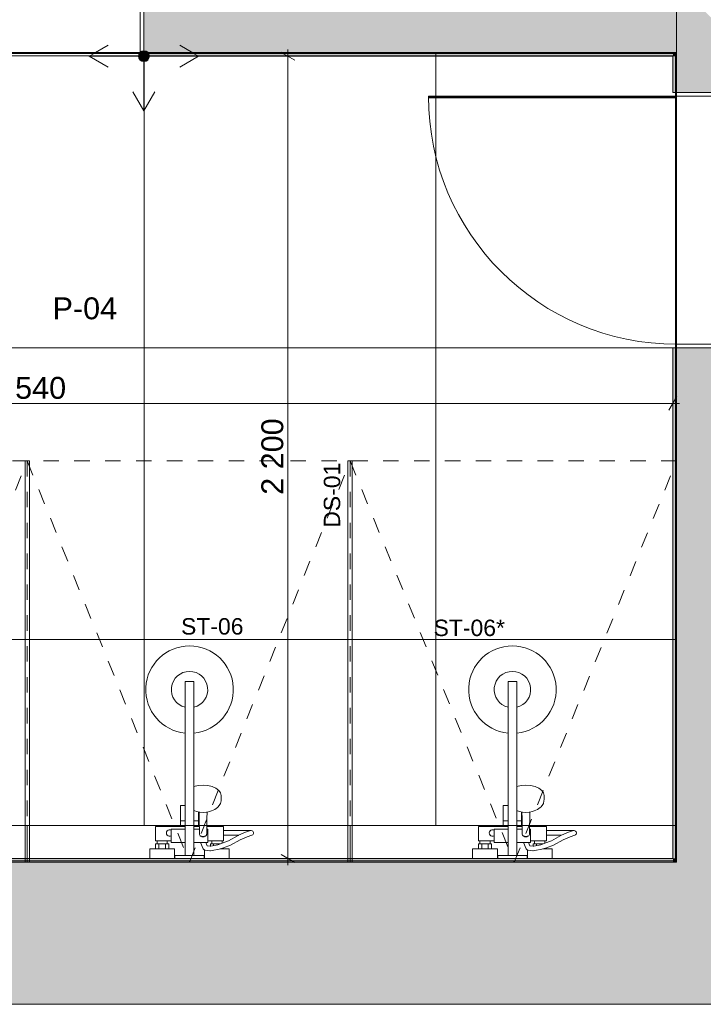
# Model space of a CAD drawing. Header units: millimetres. Extents: x -30 to 102382, y -31808 to 51594.
# Tile 27 of 172: x 33099 to 34973, y 19690 to 22390. Entities that reach past the tile are written whole.
import ezdxf

# ---------------------------------------------------------------- set-up
doc = ezdxf.new("R2010")
doc.units = ezdxf.units.MM
doc.header["$MEASUREMENT"] = 0
for name, pattern in [('Dashed Small', [84.666667, 42.333333, -42.333333]), ('tl_xref_DASH_2.5-1.25', [3750, 2500, -1250]), ('Wipeout_Contour', [1000, 0, -1000])]:
    doc.linetypes.add(name, pattern=pattern)
for name, color, linetype in [('04 Välissein kandev proj.AR', 7, 'Continuous'), ('05 Sisesein proj.AR', 7, 'Continuous'), ('06 Põrand proj.AR', 7, 'Continuous'), ('10 Põrandakalded 2d.AR', 7, 'Continuous'), ('41 SAN mõõdud ja kõrgused.SA', 7, 'Continuous'), ('42 SAN Tähis_ sanseadmed ja aksessuaarid.SA', 7, 'Continuous'), ('43 Sanitaartehnika.SA', 7, 'Continuous'), ('43 Sanitaartehnika_ aksessuaarid.SA', 7, 'Continuous'), ('47 Siseviimistlus_ põrand.SA', 7, 'Continuous'), ('47 Siseviimistlus_ sein.SA', 7, 'Continuous'), ('65 SA-VK põrandatrapid.SA', 7, 'Continuous')]:
    doc.layers.add(name, color=color, linetype=linetype)
doc.styles.add('GENERATED_STYLE_3', font='arial.ttf')
doc.dimstyles.new('GENERATED_STYLE__1', dxfattribs={"dimtxt": 60, "dimasz": 28.5, "dimexe": 0.18, "dimexo": 0.0625, "dimgap": 0, "dimtad": 1, "dimtih": 1, "dimtoh": 1, "dimdec": 0, "dimzin": 0, "dimdsep": 46, "dimtxsty": 'GENERATED_STYLE_3', "dimblk": 'ARROWHEAD_2', "dimblk1": 'ARROWHEAD_2', "dimblk2": 'ARROWHEAD_2', "dimcen": 0.09, "dimse1": 1, "dimse2": 1, "dimclrd": 252, "dimclre": 252, "dimclrt": 252, "dimadec": 1, "dimazin": 0, "dimtfac": 1, "dimtdec": 4, "dimtmove": 0, "dimatfit": 3, "dimfxl": 0, "dimtolj": 1, "dimtzin": 0, "dimarcsym": 0})
doc.dimstyles.new('GENERATED_STYLE__3', dxfattribs={"dimtxt": 60, "dimasz": 28.5, "dimexe": 0.18, "dimexo": 0.0625, "dimgap": 0, "dimtad": 1, "dimdec": 0, "dimzin": 0, "dimdsep": 46, "dimtxsty": 'GENERATED_STYLE_3', "dimblk": 'ARROWHEAD_2', "dimblk1": 'ARROWHEAD_2', "dimblk2": 'ARROWHEAD_2', "dimcen": 0.09, "dimse1": 1, "dimse2": 1, "dimclrd": 252, "dimclre": 252, "dimclrt": 252, "dimadec": 1, "dimazin": 0, "dimtfac": 1, "dimtdec": 4, "dimtmove": 0, "dimatfit": 3, "dimfxl": 0, "dimtolj": 1, "dimtzin": 0, "dimarcsym": 0})

# ---------------------------------------------------------------- blocks, each defined once
blk = doc.blocks.new('Shower Kit 26[82]_2', base_point=(33565, 20090))
at = {"layer": '43 Sanitaartehnika.SA', "color": 7, "linetype": 'Continuous', "lineweight": 20}
for p, q in [((33553, 20433.6), (33553, 20575)), ((33553, 20575), (33577, 20575)), ((33577, 20433.6), (33577, 20575)), ((33577, 20287), (33577, 20134)), ((33553, 20134), (33553, 20235)), ((33577.1, 20232.4), (33577, 20232.3)), ((33579.2, 20220.2), (33577, 20221.2)), ((33577, 20218.3), (33577.1, 20218.3)), ((33584.4, 20218.8), (33579.2, 20220.2)), ((33592.9, 20216.8), (33584.4, 20218.8)), ((33590, 20178), (33590, 20217.5)), ((33591, 20217.3), (33591.5, 20199.1)), ((33591.5, 20199.1), (33592, 20156.8)), ((33602, 20216.1), (33592.9, 20216.8)), ((33611.1, 20216.8), (33602, 20216.1)), ((33613, 20217.3), (33611.1, 20216.8)), ((33515, 20138), (33515, 20170)), ((33515, 20170), (33553, 20170)), ((33540, 20193), (33553, 20193)), ((33540, 20178), (33553, 20178)), ((33590, 20193), (33577, 20193)), ((33591.7, 20178), (33577, 20178)), ((33591.8, 20170), (33577, 20170)), ((33612.3, 20178), (33612, 20156.8)), ((33615, 20170), (33612.2, 20170)), ((33615, 20170), (33615, 20138)), ((33592, 20156.8), (33592.2, 20155.2)), ((33592.2, 20155.2), (33592.9, 20153.7)), ((33592.9, 20153.7), (33594.1, 20152.3)), ((33594.1, 20152.3), (33595.5, 20151.3)), ((33595.5, 20151.3), (33597, 20150.8)), ((33597, 20150.8), (33597, 20150.8)), ((33599.4, 20149.6), (33597, 20150.8)), ((33597, 20150.8), (33597.2, 20150.7)), ((33597.2, 20150.7), (33599, 20150.5)), ((33599, 20150.5), (33605, 20150.5)), ((33602, 20149.2), (33599.4, 20149.6)), ((33604.6, 20149.6), (33602, 20149.2)), ((33607, 20150.8), (33604.6, 20149.6)), ((33605, 20150.5), (33606.8, 20150.7)), ((33606.8, 20150.7), (33607, 20150.8)), ((33607, 20150.8), (33608.5, 20151.3)), ((33607, 20150.8), (33607, 20150.8)), ((33608.5, 20151.3), (33609.9, 20152.3)), ((33609.9, 20152.3), (33611.1, 20153.7)), ((33611.1, 20153.7), (33611.8, 20155.2)), ((33611.8, 20155.2), (33612, 20156.8)), ((33615, 20148.5), (33615, 20145.1)), ((33615, 20145.1), (33615, 20142)), ((33658, 20153.5), (33658, 20166.5)), ((33718.4, 20161.8), (33699.4, 20153.5)), ((33732, 20166.2), (33718.4, 20161.8)), ((33732, 20166.2), (33734, 20166.5)), ((33472, 20116), (33508, 20116)), ((33476, 20138), (33504, 20138)), ((33476, 20130), (33504, 20130)), ((33481, 20116), (33481, 20130)), ((33499, 20116), (33499, 20130)), ((33609.5, 20134), (33595.6, 20134)), ((33615, 20142), (33615, 20139.3)), ((33623.4, 20123.9), (33621.8, 20123.6)), ((33642.5, 20127.6), (33623.4, 20123.9)), ((33654, 20138), (33626, 20138)), ((33626, 20130), (33631, 20130)), ((33631, 20130), (33649, 20130)), ((33631, 20125.3), (33631, 20130)), ((33654, 20131.6), (33642.5, 20127.6)), ((33658, 20119.3), (33646, 20115)), ((33647.1, 20115.5), (33647.1, 20115.5)), ((33648.7, 20116), (33658, 20116)), ((33649, 20130), (33649.4, 20130)), ((33649, 20129.9), (33649, 20130)), ((33553, 20098), (33577, 20098)), ((33606.5, 20113), (33606, 20113.2)), ((33607.8, 20112.7), (33606.5, 20113)), ((33620.9, 20110.6), (33607.8, 20112.7)), ((33622.2, 20110.5), (33620.9, 20110.6)), ((33626.7, 20111.4), (33622.2, 20110.5)), ((33646, 20115), (33626.7, 20111.4))]:
    blk.add_line(p, q, dxfattribs=at)
at = {"layer": '43 Sanitaartehnika.SA', "color": 7, "linetype": 'Continuous', "lineweight": 20, "flags": 128}
blk.add_lwpolyline([(33553, 20433.6, -19.949874), (33577, 20433.6), (33577, 20287), (33589.1, 20289.9), (33602, 20290.9), (33614.9, 20289.9), (33627, 20287), (33637.4, 20282.5), (33645.3, 20276.5), (33650.3, 20269.6), (33652, 20262.2), (33652, 20251.6), (33651.5, 20248.4), (33649.8, 20241), (33648.4, 20238.3), (33643.6, 20231.6), (33641.5, 20229.8), (33634.2, 20224.4), (33624.8, 20220.2), (33619.6, 20218.8), (33613, 20217.3), (33612.5, 20199.1), (33612.3, 20178), (33658, 20178), (33658, 20166.5), (33734, 20166.5, -0.853753), (33736, 20153.8), (33723.2, 20149.6), (33704, 20141.3), (33677.3, 20126.1), (33658, 20119.3), (33658, 20116), (33674, 20116), (33674, 20090), (33606, 20090), (33606, 20113.2), (33605.4, 20113.5), (33604.3, 20114.2), (33603.5, 20115.1), (33602.8, 20116.2), (33595.4, 20134), (33577, 20134), (33577, 20098), (33605, 20098), (33605, 20090), (33525, 20090), (33525, 20098), (33553, 20098), (33553, 20134), (33515, 20134), (33515, 20138), (33504, 20138), (33504, 20130), (33508, 20130), (33508, 20116), (33524, 20116), (33524, 20090), (33456, 20090), (33456, 20116), (33472, 20116), (33472, 20130), (33476, 20130), (33476, 20138), (33472, 20138), (33472, 20178), (33540, 20178), (33540, 20235), (33540.6, 20235), (33542.2, 20235), (33544.6, 20235), (33547.9, 20235), (33551.9, 20235), (33553, 20235)], format="xyb", close=True, dxfattribs=at)
for points in [[(33654, 20138), (33654, 20131.6), (33671.9, 20138), (33698, 20152.9), (33699.4, 20153.5), (33658, 20153.5), (33658, 20138)], [(33615, 20134), (33609.5, 20134), (33613.2, 20125), (33621.8, 20123.6), (33622, 20123.6), (33622, 20130), (33626, 20130), (33626, 20138), (33615, 20138)]]:
    blk.add_lwpolyline(points, close=True, dxfattribs=at)
at = {"layer": '43 Sanitaartehnika.SA', "color": 7, "linetype": 'Continuous', "lineweight": 20}
for centre, radius, start, end in [((33565, 20553), 50, 283.8865, 256.1135), ((33510.5, 20160), 9, 60, 300)]:
    blk.add_arc(centre, radius, start, end, dxfattribs=at)
blk = doc.blocks.new('Shower Kit 26[83]_2', base_point=(34450, 20090))
at = {"layer": '43 Sanitaartehnika.SA', "color": 7, "linetype": 'Continuous', "lineweight": 20}
for p, q in [((34438, 20433.6), (34438, 20575)), ((34438, 20575), (34462, 20575)), ((34462, 20433.6), (34462, 20575)), ((34462, 20287), (34462, 20134)), ((34438, 20134), (34438, 20235)), ((34462.1, 20232.4), (34462, 20232.3)), ((34464.2, 20220.2), (34462, 20221.2)), ((34462, 20218.3), (34462.1, 20218.3)), ((34469.4, 20218.8), (34464.2, 20220.2)), ((34477.9, 20216.8), (34469.4, 20218.8)), ((34475, 20178), (34475, 20217.5)), ((34476, 20217.3), (34476.5, 20199.1)), ((34476.5, 20199.1), (34477, 20156.8)), ((34487, 20216.1), (34477.9, 20216.8)), ((34496.1, 20216.8), (34487, 20216.1)), ((34498, 20217.3), (34496.1, 20216.8)), ((34400, 20138), (34400, 20170)), ((34400, 20170), (34438, 20170)), ((34425, 20193), (34438, 20193)), ((34425, 20178), (34438, 20178)), ((34475, 20193), (34462, 20193)), ((34476.7, 20178), (34462, 20178)), ((34476.8, 20170), (34462, 20170)), ((34497.3, 20178), (34497, 20156.8)), ((34500, 20170), (34497.2, 20170)), ((34500, 20170), (34500, 20138)), ((34477, 20156.8), (34477.2, 20155.2)), ((34477.2, 20155.2), (34477.9, 20153.7)), ((34477.9, 20153.7), (34479.1, 20152.3)), ((34479.1, 20152.3), (34480.5, 20151.3)), ((34480.5, 20151.3), (34482, 20150.8)), ((34482, 20150.8), (34482, 20150.8)), ((34484.4, 20149.6), (34482, 20150.8)), ((34482, 20150.8), (34482.2, 20150.7)), ((34482.2, 20150.7), (34484, 20150.5)), ((34484, 20150.5), (34490, 20150.5)), ((34487, 20149.2), (34484.4, 20149.6)), ((34489.6, 20149.6), (34487, 20149.2)), ((34492, 20150.8), (34489.6, 20149.6)), ((34490, 20150.5), (34491.8, 20150.7)), ((34491.8, 20150.7), (34492, 20150.8)), ((34492, 20150.8), (34493.5, 20151.3)), ((34492, 20150.8), (34492, 20150.8)), ((34493.5, 20151.3), (34494.9, 20152.3)), ((34494.9, 20152.3), (34496.1, 20153.7)), ((34496.1, 20153.7), (34496.8, 20155.2)), ((34496.8, 20155.2), (34497, 20156.8)), ((34500, 20148.5), (34500, 20145.1)), ((34500, 20145.1), (34500, 20142)), ((34543, 20153.5), (34543, 20166.5)), ((34603.4, 20161.8), (34584.4, 20153.5)), ((34617, 20166.2), (34603.4, 20161.8)), ((34617, 20166.2), (34619, 20166.5)), ((34357, 20116), (34393, 20116)), ((34361, 20138), (34389, 20138)), ((34361, 20130), (34389, 20130)), ((34366, 20116), (34366, 20130)), ((34384, 20116), (34384, 20130)), ((34494.5, 20134), (34480.6, 20134)), ((34500, 20142), (34500, 20139.3)), ((34508.4, 20123.9), (34506.8, 20123.6)), ((34527.5, 20127.6), (34508.4, 20123.9)), ((34539, 20138), (34511, 20138)), ((34511, 20130), (34516, 20130)), ((34516, 20130), (34534, 20130)), ((34516, 20125.3), (34516, 20130)), ((34539, 20131.6), (34527.5, 20127.6)), ((34543, 20119.3), (34531, 20115)), ((34532.1, 20115.5), (34532.1, 20115.5)), ((34533.7, 20116), (34543, 20116)), ((34534, 20130), (34534.4, 20130)), ((34534, 20129.9), (34534, 20130)), ((34438, 20098), (34462, 20098)), ((34491.5, 20113), (34491, 20113.2)), ((34492.8, 20112.7), (34491.5, 20113)), ((34505.9, 20110.6), (34492.8, 20112.7)), ((34507.2, 20110.5), (34505.9, 20110.6)), ((34511.7, 20111.4), (34507.2, 20110.5)), ((34531, 20115), (34511.7, 20111.4))]:
    blk.add_line(p, q, dxfattribs=at)
at = {"layer": '43 Sanitaartehnika.SA', "color": 7, "linetype": 'Continuous', "lineweight": 20, "flags": 128}
blk.add_lwpolyline([(34438, 20433.6, -19.949874), (34462, 20433.6), (34462, 20287), (34474.1, 20289.9), (34487, 20290.9), (34499.9, 20289.9), (34512, 20287), (34522.4, 20282.5), (34530.3, 20276.5), (34535.3, 20269.6), (34537, 20262.2), (34537, 20251.6), (34536.5, 20248.4), (34534.8, 20241), (34533.4, 20238.3), (34528.6, 20231.6), (34526.5, 20229.8), (34519.2, 20224.4), (34509.8, 20220.2), (34504.6, 20218.8), (34498, 20217.3), (34497.5, 20199.1), (34497.3, 20178), (34543, 20178), (34543, 20166.5), (34619, 20166.5, -0.853753), (34621, 20153.8), (34608.2, 20149.6), (34589, 20141.3), (34562.3, 20126.1), (34543, 20119.3), (34543, 20116), (34559, 20116), (34559, 20090), (34491, 20090), (34491, 20113.2), (34490.4, 20113.5), (34489.3, 20114.2), (34488.5, 20115.1), (34487.8, 20116.2), (34480.4, 20134), (34462, 20134), (34462, 20098), (34490, 20098), (34490, 20090), (34410, 20090), (34410, 20098), (34438, 20098), (34438, 20134), (34400, 20134), (34400, 20138), (34389, 20138), (34389, 20130), (34393, 20130), (34393, 20116), (34409, 20116), (34409, 20090), (34341, 20090), (34341, 20116), (34357, 20116), (34357, 20130), (34361, 20130), (34361, 20138), (34357, 20138), (34357, 20178), (34425, 20178), (34425, 20235), (34425.6, 20235), (34427.2, 20235), (34429.6, 20235), (34432.9, 20235), (34436.9, 20235), (34438, 20235)], format="xyb", close=True, dxfattribs=at)
for points in [[(34539, 20138), (34539, 20131.6), (34556.9, 20138), (34583, 20152.9), (34584.4, 20153.5), (34543, 20153.5), (34543, 20138)], [(34500, 20134), (34494.5, 20134), (34498.2, 20125), (34506.8, 20123.6), (34507, 20123.6), (34507, 20130), (34511, 20130), (34511, 20138), (34500, 20138)]]:
    blk.add_lwpolyline(points, close=True, dxfattribs=at)
at = {"layer": '43 Sanitaartehnika.SA', "color": 7, "linetype": 'Continuous', "lineweight": 20}
for centre, radius, start, end in [((34450, 20553), 50, 283.8865, 256.1135), ((34395.5, 20160), 9, 60, 300)]:
    blk.add_arc(centre, radius, start, end, dxfattribs=at)
blk = doc.blocks.new('Partition Panel 26')
at = {"layer": '43 Sanitaartehnika_ aksessuaarid.SA', "color": 8, "linetype": 'Continuous', "lineweight": 13, "flags": 128}
blk.add_lwpolyline([(1100, 0), (1100, 12), (0, 12), (0, 0)], close=True, dxfattribs=at)
blk = doc.blocks.new('Door 26_2')
at = {"layer": '05 Sisesein proj.AR', "color": 7, "linetype": 'Continuous', "lineweight": 13}
for p, q in [((-390, 0), (-400, 0)), ((-400, 0), (-400, -190)), ((-400, 0), (-400, -190)), ((-400, 0), (-400, -190)), ((-390, -190), (-390, 0)), ((-400, -190), (-390, -190)), ((390, -190), (400, -190))]:
    blk.add_line(p, q, dxfattribs=at)
blk.add_arc((390, 0), 780, 90, 180, dxfattribs=at)
at = {"color": 254, "linetype": 'Wipeout_Contour', "lineweight": 0, "ltscale": 2520.687199}
blk.add_wipeout([(390, 780), (388, 780), (388, 0), (390, 0)], dxfattribs=at).dxf.layer = '05 Sisesein proj.AR'
at = {"layer": '05 Sisesein proj.AR', "color": 7, "linetype": 'Continuous', "lineweight": 13, "flags": 128}
blk.add_lwpolyline([(390, 780), (390, 0), (388, 0), (388, 780)], close=True, dxfattribs=at)
at = {"color": 254, "linetype": 'Wipeout_Contour', "lineweight": 0, "ltscale": 2514.903862}
blk.add_wipeout([(388, 780), (386, 780), (386, 0), (388, 0)], dxfattribs=at).dxf.layer = '05 Sisesein proj.AR'
at = {"layer": '05 Sisesein proj.AR', "color": 7, "linetype": 'Continuous', "lineweight": 13}
for p, q in [((390, 780), (386, 780)), ((386, 780), (390, 780)), ((388, 780), (388, 0)), ((390, 0), (386, 0)), ((386, 0), (390, 0)), ((400, 0), (390, 0)), ((390, 0), (390, -190)), ((400, -190), (400, 0)), ((400, 0), (400, -190)), ((400, 0), (400, -190))]:
    blk.add_line(p, q, dxfattribs=at)
at = {"layer": '05 Sisesein proj.AR', "color": 7, "linetype": 'Continuous', "lineweight": 13, "flags": 128}
blk.add_lwpolyline([(388, 780), (388, 0), (386, 0), (386, 780)], close=True, dxfattribs=at)
blk = doc.blocks.new('Door 26_5')
at = {"layer": '05 Sisesein proj.AR', "color": 7, "linetype": 'Continuous', "lineweight": 13}
for p, q in [((-340, 0), (-350, 0)), ((-350, 0), (-350, -190)), ((-350, 0), (-350, -190)), ((-350, 0), (-350, -190)), ((-340, -190), (-340, 0)), ((-350, -190), (-340, -190)), ((340, -190), (350, -190))]:
    blk.add_line(p, q, dxfattribs=at)
blk.add_arc((340, 0), 680, 90, 180, dxfattribs=at)
at = {"color": 254, "linetype": 'Wipeout_Contour', "lineweight": 0, "ltscale": 2197.080606}
blk.add_wipeout([(340, 680), (338, 680), (338, 0), (340, 0)], dxfattribs=at).dxf.layer = '05 Sisesein proj.AR'
at = {"layer": '05 Sisesein proj.AR', "color": 7, "linetype": 'Continuous', "lineweight": 13, "flags": 128}
blk.add_lwpolyline([(340, 680), (340, 0), (338, 0), (338, 680)], close=True, dxfattribs=at)
at = {"color": 254, "linetype": 'Wipeout_Contour', "lineweight": 0, "ltscale": 2191.298083}
blk.add_wipeout([(338, 680), (336, 680), (336, 0), (338, 0)], dxfattribs=at).dxf.layer = '05 Sisesein proj.AR'
at = {"layer": '05 Sisesein proj.AR', "color": 7, "linetype": 'Continuous', "lineweight": 13}
for p, q in [((340, 680), (336, 680)), ((336, 680), (340, 680)), ((338, 680), (338, 0)), ((340, 0), (336, 0)), ((336, 0), (340, 0)), ((350, 0), (340, 0)), ((340, 0), (340, -190)), ((350, -190), (350, 0)), ((350, 0), (350, -190)), ((350, 0), (350, -190))]:
    blk.add_line(p, q, dxfattribs=at)
at = {"layer": '05 Sisesein proj.AR', "color": 7, "linetype": 'Continuous', "lineweight": 13, "flags": 128}
blk.add_lwpolyline([(338, 680), (338, 0), (336, 0), (336, 680)], close=True, dxfattribs=at)
blk = doc.blocks.new('*D839')
at = {"layer": '41 SAN mõõdud ja kõrgused.SA', "color": 252, "linetype": 'Continuous', "lineweight": 13}
for p, q in [((31350, 21309.4), (31350, 21365.7)), ((34890, 21309.4), (34890, 21365.7)), ((31331.7, 21337.5), (31350, 21337.5)), ((31360.8, 21356.3), (31339.2, 21318.8)), ((31350, 21337.5), (34890, 21337.5)), ((34879.2, 21318.8), (34900.8, 21356.3)), ((34890, 21337.5), (34908.3, 21337.5))]:
    blk.add_line(p, q, dxfattribs=at)
at = {"layer": '41 SAN mõõdud ja kõrgused.SA', "color": 252, "lineweight": 13, "insert": (33017, 21349.5), "char_height": 60, "attachment_point": 7, "style": 'GENERATED_STYLE_3'}
blk.add_mtext('{\\A1;\\fArial|b0|i0|c0|p0;3\xa0540}', dxfattribs=at)
blk = doc.blocks.new('ARROWHEAD_2')
at = {"color": 0, "linetype": 'Continuous', "lineweight": 0}
for p, q in [((0, 0), (-1, 0)), ((-0.378, -0.655), (0.378, 0.655))]:
    blk.add_line(p, q, dxfattribs=at)
blk = doc.blocks.new('Simple Door Opening_23')
at = {"layer": '47 Siseviimistlus_ sein.SA', "color": 7, "linetype": 'Continuous', "lineweight": 13}
for p, q in [((-400, 0), (-400, -10)), ((400, 0), (400, -10))]:
    blk.add_line(p, q, dxfattribs=at)
blk = doc.blocks.new('Simple Door Opening_24')
at = {"layer": '47 Siseviimistlus_ sein.SA', "color": 7, "linetype": 'Continuous', "lineweight": 13}
for p, q in [((-350, 0), (-350, -10)), ((350, 0), (350, -10))]:
    blk.add_line(p, q, dxfattribs=at)
blk = doc.blocks.new('*D1201')
at = {"layer": '41 SAN mõõdud ja kõrgused.SA', "color": 252, "linetype": 'Continuous', "lineweight": 13}
for p, q in [((33834.7, 22290), (33834.7, 22308.4)), ((33862.8, 22290), (33806.6, 22290)), ((33853.5, 22279.2), (33816, 22300.8)), ((33834.7, 20090), (33834.7, 22290)), ((33862.8, 20090), (33806.6, 20090)), ((33816, 20100.8), (33853.5, 20079.2)), ((33834.7, 20071.7), (33834.7, 20090))]:
    blk.add_line(p, q, dxfattribs=at)
at = {"layer": '41 SAN mõõdud ja kõrgused.SA', "color": 252, "lineweight": 13, "insert": (33822.7, 21087.1), "char_height": 60, "attachment_point": 7, "rotation": 90, "style": 'GENERATED_STYLE_3'}
blk.add_mtext('{\\A1;\\fArial|b0|i0|c0|p0;2\xa0200}', dxfattribs=at)

msp = doc.modelspace()

# ---------------------------------------------------------------- hatches: boundary and pattern name
at = {"layer": '04 Välissein kandev proj.AR', "linetype": 'Continuous', "lineweight": 13}
for points in [[(47750, 19998.8), (47700, 20080), (28200, 20080), (28200, 19840), (47750, 19840)], [(28010, 19690), (47940, 19690), (47847.7, 19840), (28083.1, 19840)]]:
    msp.add_hatch(color=252, dxfattribs=at).paths.add_polyline_path(points)
at = {"layer": '47 Siseviimistlus_ sein.SA', "linetype": 'Continuous', "lineweight": 13}
for points in [[(31350, 20080), (34890, 20080), (34890, 20090), (31350, 20090)], [(34900, 20090), (34890, 20090), (34900, 20080)], [(34890, 20090), (34890, 20080), (34900, 20080)], [(31343, 20080), (34900, 20080), (34897, 20083), (31343, 20083)], [(34900, 20083), (34897, 20083), (34900, 20080)]]:
    msp.add_hatch(color=252, dxfattribs=at).paths.add_polyline_path(points)

# ---------------------------------------------------------------- linework, layer by layer
at = {"layer": '04 Välissein kandev proj.AR', "color": 7, "linetype": 'Continuous', "lineweight": 20, "flags": 128}
for points in [[(34900, 20080), (31340, 20080)], [(28010, 19690), (47940, 19690)]]:
    msp.add_lwpolyline(points, dxfattribs=at)
at = {"layer": '47 Siseviimistlus_ sein.SA', "color": 7, "linetype": 'Continuous', "lineweight": 20}
msp.add_line((34900, 20083), (34897, 20083), dxfattribs=at)
msp.add_line((34900, 20083), (34897, 20083), dxfattribs=at)
at = {"layer": '47 Siseviimistlus_ sein.SA', "color": 7, "linetype": 'Continuous', "lineweight": 20, "flags": 128}
for points in [[(34890, 20090), (31350, 20090)], [(34900, 20080), (34900, 20090)], [(31340, 20080), (34900, 20080)], [(31340, 20080), (34900, 20080)], [(34897, 20083), (31343, 20083)], [(34900, 20080), (34900, 20083)]]:
    msp.add_lwpolyline(points, dxfattribs=at)

# ---------------------------------------------------------------- wipeouts: each hides what was drawn before it
at = {"color": 254, "linetype": 'Wipeout_Contour', "lineweight": 0, "ltscale": 157469.543018}
msp.add_wipeout([(31340, 20180), (34900, 20180), (34900, 22300), (31340, 22300)], dxfattribs=at).dxf.layer = '47 Siseviimistlus_ põrand.SA'

# ---------------------------------------------------------------- next in the draw order: hatches: boundary and pattern name
at = {"layer": '05 Sisesein proj.AR', "linetype": 'Continuous', "lineweight": 13}
for points in [[(34900, 22490), (33440, 22490), (33440, 22300), (34900, 22300)], [(34900, 22490), (34900, 22300), (35090, 22300)]]:
    msp.add_hatch(color=252, dxfattribs=at).paths.add_polyline_path(points)
at = {"layer": '47 Siseviimistlus_ põrand.SA', "linetype": 'Continuous', "lineweight": 13}
h = msp.add_hatch(dxfattribs=at)
h.set_pattern_fill('80_Siseviim__ker_plaat_5_08', color=253, style=0, pattern_type=2)
h.set_pattern_definition([(90, (33440, 22290), (-800, 0), []), (180, (33440, 22290), (0, 800), [])])
h.paths.add_polyline_path([(31340, 20180), (34900, 20180), (34900, 22300), (31340, 22300)])
at = {"layer": '47 Siseviimistlus_ sein.SA', "linetype": 'Continuous', "lineweight": 13}
for points in [[(31343, 22297), (34897, 22297), (34900, 22300), (31343, 22300)], [(34890, 22290), (34900, 22290), (34900, 22300)], [(34890, 22300), (34890, 22290), (34900, 22300)]]:
    msp.add_hatch(color=252, dxfattribs=at).paths.add_polyline_path(points)

# ---------------------------------------------------------------- next in the draw order: linework, layer by layer
at = {"layer": '05 Sisesein proj.AR', "color": 7, "linetype": 'Continuous', "lineweight": 20}
msp.add_line((33440, 22490), (33440, 22300), dxfattribs=at)
at = {"layer": '05 Sisesein proj.AR', "color": 7, "linetype": 'Continuous', "lineweight": 20, "flags": 128}
msp.add_lwpolyline([(33440, 22300), (34900, 22300)], dxfattribs=at)
at = {"layer": '10 Põrandakalded 2d.AR', "color": 8, "linetype": 'Dashed Small', "lineweight": 13}
for p, q in [((32675, 20080), (33120, 21180)), ((33120, 21180), (33565, 20080)), ((33120, 21180), (33120, 20080)), ((33565, 20080), (34005, 21180)), ((34005, 21180), (34455, 20080)), ((34005, 21180), (34005, 20080))]:
    msp.add_line(p, q, dxfattribs=at)
at = {"layer": '42 SAN Tähis_ sanseadmed ja aksessuaarid.SA', "color": 11, "linetype": 'Continuous', "lineweight": 13}
for p, q in [((33590, 22290), (33538.1, 22320)), ((33455, 22290), (33590, 22290)), ((33590, 22290), (33538.1, 22260)), ((33440, 22140), (33410, 22192)), ((33440, 22140), (33410, 22192)), ((33440, 22140), (33470, 22192)), ((33440, 22140), (33470, 22192))]:
    msp.add_line(p, q, dxfattribs=at)
at = {"layer": '47 Siseviimistlus_ põrand.SA', "color": 253, "linetype": 'tl_xref_DASH_2.5-1.25', "lineweight": 13, "flags": 128}
msp.add_lwpolyline([(31340, 20180), (34900, 20180), (34900, 22300), (31340, 22300)], close=True, dxfattribs=at)
at = {"layer": '47 Siseviimistlus_ sein.SA', "color": 7, "linetype": 'Continuous', "lineweight": 20, "flags": 128}
for points in [[(34900, 22300), (31343, 22300)], [(31343, 22297), (34897, 22297)], [(34900, 22300), (34900, 22297)], [(34900, 22300), (34900, 22290)]]:
    msp.add_lwpolyline(points, dxfattribs=at)
at = {"layer": '65 SA-VK põrandatrapid.SA', "color": 214, "linetype": 'tl_xref_DASH_2.5-1.25', "lineweight": 13, "flags": 128}
for points in [[(32235, 20080), (33120, 20080), (33120, 20180), (32235, 20180)], [(33120, 20080), (34005, 20080), (34005, 20180), (33120, 20180)]]:
    msp.add_lwpolyline(points, close=True, dxfattribs=at)

# ---------------------------------------------------------------- next in the draw order: block references
at = {"layer": '43 Sanitaartehnika.SA', "color": 7, "linetype": 'Continuous', "lineweight": 20}
for name, p in [('Shower Kit 26[82]_2', (33565, 20090)), ('Shower Kit 26[83]_2', (34450, 20090))]:
    msp.add_blockref(name, p, dxfattribs=at)
at = {"layer": '43 Sanitaartehnika_ aksessuaarid.SA', "color": 8, "linetype": 'Continuous', "lineweight": 13, "zscale": 1000, "rotation": 270}
for p in [(33114, 21180), (33999, 21180)]:
    msp.add_blockref('Partition Panel 26', p, dxfattribs=at)

# ---------------------------------------------------------------- next in the draw order: texts
at = {"layer": '42 SAN Tähis_ sanseadmed ja aksessuaarid.SA', "color": 11, "linetype": 'Continuous', "lineweight": 13, "insert": (33189.4, 21598.1), "char_height": 60, "attachment_point": 4, "style": 'GENERATED_STYLE_3'}
msp.add_mtext('{\\A1;\\fArial|b0|i0|c0|p0;P-04}', dxfattribs=at)
at = {"layer": '42 SAN Tähis_ sanseadmed ja aksessuaarid.SA', "color": 134, "linetype": 'Continuous', "lineweight": 13, "insert": (33955.7, 20997), "char_height": 45, "attachment_point": 4, "rotation": 90, "style": 'GENERATED_STYLE_3'}
msp.add_mtext('{\\A1;\\fArial|b0|i0|c0|p0;DS-01}', dxfattribs=at)
at = {"layer": '42 SAN Tähis_ sanseadmed ja aksessuaarid.SA', "color": 134, "linetype": 'Continuous', "lineweight": 13, "char_height": 45, "attachment_point": 4, "style": 'GENERATED_STYLE_3'}
for s, insert in [('{\\A1;\\fArial|b0|i0|c0|p0;ST-06}', (33541.7, 20726.1)), ('{\\A1;\\fArial|b0|i0|c0|p0;ST-06*}', (34233.9, 20722))]:
    msp.add_mtext(s, dxfattribs=dict(at, insert=insert))

# ---------------------------------------------------------------- next in the draw order: wipeouts: each hides what was drawn before it
at = {"color": 254, "linetype": 'Wipeout_Contour', "lineweight": 0, "ltscale": 333561.542875}
msp.add_wipeout([(37660, 20110), (37660, 22270), (35120, 22270), (35120, 22190), (34900, 22190), (34900, 21490), (35120, 21490), (35120, 20110)], dxfattribs=at).dxf.layer = '47 Siseviimistlus_ põrand.SA'

# ---------------------------------------------------------------- next in the draw order: hatches: boundary and pattern name
at = {"layer": '05 Sisesein proj.AR', "linetype": 'Continuous', "lineweight": 13}
for points in [[(34900, 22300), (34900, 22190), (35090, 22190), (35090, 22300)], [(34900, 20080), (35090, 20080), (35090, 21490), (34900, 21490)]]:
    msp.add_hatch(color=252, dxfattribs=at).paths.add_polyline_path(points)
at = {"layer": '47 Siseviimistlus_ põrand.SA', "linetype": 'Continuous', "lineweight": 13}
h = msp.add_hatch(dxfattribs=at)
h.set_pattern_fill('80_Siseviim__ker_plaat_5_08', color=253, style=0, pattern_type=2)
h.set_pattern_definition([(90, (36390, 21490), (-800, 0), []), (180, (36390, 21490), (0, 800), [])])
h.paths.add_polyline_path([(37660, 20110), (37660, 22270), (35120, 22270), (35120, 22190), (34900, 22190), (34900, 21490), (35120, 21490), (35120, 20110)])

# ---------------------------------------------------------------- next in the draw order: linework, layer by layer
at = {"layer": '05 Sisesein proj.AR', "color": 7, "linetype": 'Continuous', "lineweight": 20}
for p, q in [((34900, 22190), (35090, 22190)), ((34900, 21490), (35090, 21490))]:
    msp.add_line(p, q, dxfattribs=at)
at = {"layer": '05 Sisesein proj.AR', "color": 7, "linetype": 'Continuous', "lineweight": 20, "flags": 128}
for points in [[(34900, 22300), (34900, 22190)], [(34900, 21490), (34900, 20080)]]:
    msp.add_lwpolyline(points, dxfattribs=at)
at = {"layer": '06 Põrand proj.AR', "color": 7, "linetype": 'Continuous', "lineweight": 20, "flags": 128}
msp.add_lwpolyline([(31340, 27500), (31340, 20080), (34900, 20080), (34900, 27500)], close=True, dxfattribs=at)
at = {"layer": '10 Põrandakalded 2d.AR', "color": 8, "linetype": 'Dashed Small', "lineweight": 13}
for p, q in [((34900, 21179.9), (31345, 21179.9)), ((34455, 20080), (34900, 21180))]:
    msp.add_line(p, q, dxfattribs=at)
at = {"layer": '47 Siseviimistlus_ põrand.SA', "color": 253, "linetype": 'tl_xref_DASH_2.5-1.25', "lineweight": 13, "flags": 128}
msp.add_lwpolyline([(37660, 20110), (37660, 22270), (35120, 22270), (35120, 22190), (34900, 22190), (34900, 21490), (35120, 21490), (35120, 20110)], close=True, dxfattribs=at)
at = {"layer": '47 Siseviimistlus_ sein.SA', "color": 7, "linetype": 'Continuous', "lineweight": 20, "flags": 128}
for points in [[(34897, 22297), (34897, 20083)], [(34900, 20083), (34900, 22297)]]:
    msp.add_lwpolyline(points, dxfattribs=at)
at = {"layer": '65 SA-VK põrandatrapid.SA', "color": 214, "linetype": 'tl_xref_DASH_2.5-1.25', "lineweight": 13, "flags": 128}
msp.add_lwpolyline([(34005, 20080), (34900, 20080), (34900, 20180), (34005, 20180)], close=True, dxfattribs=at)

# ---------------------------------------------------------------- next in the draw order: block references
at = {"layer": '05 Sisesein proj.AR', "color": 7, "linetype": 'Continuous', "lineweight": 13, "xscale": -1, "zscale": 1000}
msp.add_blockref('Door 26_2', (33040, 22490), dxfattribs=at)
at = {"layer": '05 Sisesein proj.AR', "color": 7, "linetype": 'Continuous', "lineweight": 13, "zscale": 1000, "rotation": 90}
msp.add_blockref('Door 26_5', (34900, 21840), dxfattribs=at)

# ---------------------------------------------------------------- next in the draw order: hatches: boundary and pattern name
at = {"layer": '42 SAN Tähis_ sanseadmed ja aksessuaarid.SA', "linetype": 'Continuous', "lineweight": 13}
msp.add_hatch(color=11, dxfattribs=at).paths.add_polyline_path([(33425, 22290), (33426.2, 22284.3), (33429.4, 22279.4), (33434.3, 22276.2), (33440, 22275), (33445.8, 22276.2), (33450.6, 22279.4), (33453.9, 22284.3), (33455, 22290), (33453.9, 22295.8), (33450.6, 22300.6), (33445.8, 22303.9), (33440, 22305), (33434.3, 22303.9), (33429.4, 22300.6), (33426.2, 22295.8)])
msp.add_hatch(color=11, dxfattribs=at).paths.add_polyline_path([(33425, 22290), (33426.2, 22284.3), (33429.4, 22279.4), (33434.3, 22276.2), (33440, 22275), (33445.8, 22276.2), (33450.6, 22279.4), (33453.9, 22284.3), (33455, 22290), (33453.9, 22295.8), (33450.6, 22300.6), (33445.8, 22303.9), (33440, 22305), (33434.3, 22303.9), (33429.4, 22300.6), (33426.2, 22295.8)])
at = {"layer": '47 Siseviimistlus_ sein.SA', "linetype": 'Continuous', "lineweight": 13}
for points in [[(33440, 22300), (33440, 22290), (34890, 22290), (34890, 22300)], [(34890, 22190), (34900, 22190), (34900, 22290), (34890, 22290)], [(34890, 20090), (34900, 20090), (34900, 21490), (34890, 21490)]]:
    msp.add_hatch(color=252, dxfattribs=at).paths.add_polyline_path(points)

# ---------------------------------------------------------------- next in the draw order: linework, layer by layer
at = {"layer": '42 SAN Tähis_ sanseadmed ja aksessuaarid.SA', "color": 11, "linetype": 'Continuous', "lineweight": 13}
for p, q in [((33290, 22290), (33342, 22320)), ((33440, 22290), (33290, 22290)), ((33290, 22290), (33342, 22260)), ((33425, 22290), (33290, 22290)), ((33440, 22290), (33440, 22140)), ((33440, 22290), (33590, 22290)), ((33440, 22290), (33440, 22140))]:
    msp.add_line(p, q, dxfattribs=at)
msp.add_circle((33440, 22290), 15, dxfattribs=at)
msp.add_circle((33440, 22290), 15, dxfattribs=at)
at = {"layer": '47 Siseviimistlus_ sein.SA', "color": 7, "linetype": 'Continuous', "lineweight": 20}
for p, q in [((33440, 22290), (33440, 22300)), ((34890, 22190), (34900, 22190)), ((34890, 21490), (34900, 21490))]:
    msp.add_line(p, q, dxfattribs=at)
at = {"layer": '47 Siseviimistlus_ sein.SA', "color": 7, "linetype": 'Continuous', "lineweight": 20, "flags": 128}
for points in [[(34900, 22300), (33440, 22300)], [(33440, 22290), (34890, 22290)], [(34890, 22290), (34890, 22190)], [(34900, 22190), (34900, 22290)], [(34890, 21490), (34890, 20090)], [(34900, 20090), (34900, 21490)]]:
    msp.add_lwpolyline(points, dxfattribs=at)

# ---------------------------------------------------------------- next in the draw order: block references
at = {"layer": '47 Siseviimistlus_ sein.SA', "color": 7, "linetype": 'Continuous', "lineweight": 13, "zscale": 1000, "rotation": 180}
msp.add_blockref('Simple Door Opening_23', (33040, 22290), dxfattribs=at)
at = {"layer": '47 Siseviimistlus_ sein.SA', "color": 7, "linetype": 'Continuous', "lineweight": 13, "xscale": -1, "zscale": 1000, "rotation": 90}
msp.add_blockref('Simple Door Opening_24', (34890, 21840), dxfattribs=at)

# ---------------------------------------------------------------- next in the draw order: dimensions: what is measured, and where the dimension line sits
at = {"layer": '41 SAN mõõdud ja kõrgused.SA', "color": 252, "linetype": 'Continuous', "lineweight": 13}
dim = msp.add_linear_dim(base=(33834.7, 22290), p1=(33120, 20090), p2=(33120, 22290), angle=90, dimstyle='GENERATED_STYLE__3', dxfattribs=at)
dim.commit()
dim.dimension.update_dxf_attribs({"geometry": '*D1201', "text_midpoint": (33792.7, 21190), "dimtype": 160, "text_rotation": 90})
dim = msp.add_linear_dim(base=(34890, 21337.5), p1=(31350, 21190), p2=(34890, 21190), dimstyle='GENERATED_STYLE__1', dxfattribs=at)
dim.commit()
dim.dimension.update_dxf_attribs({"geometry": '*D839', "text_midpoint": (33120, 21379.5), "dimtype": 160})

doc.saveas('drawing.dxf')
